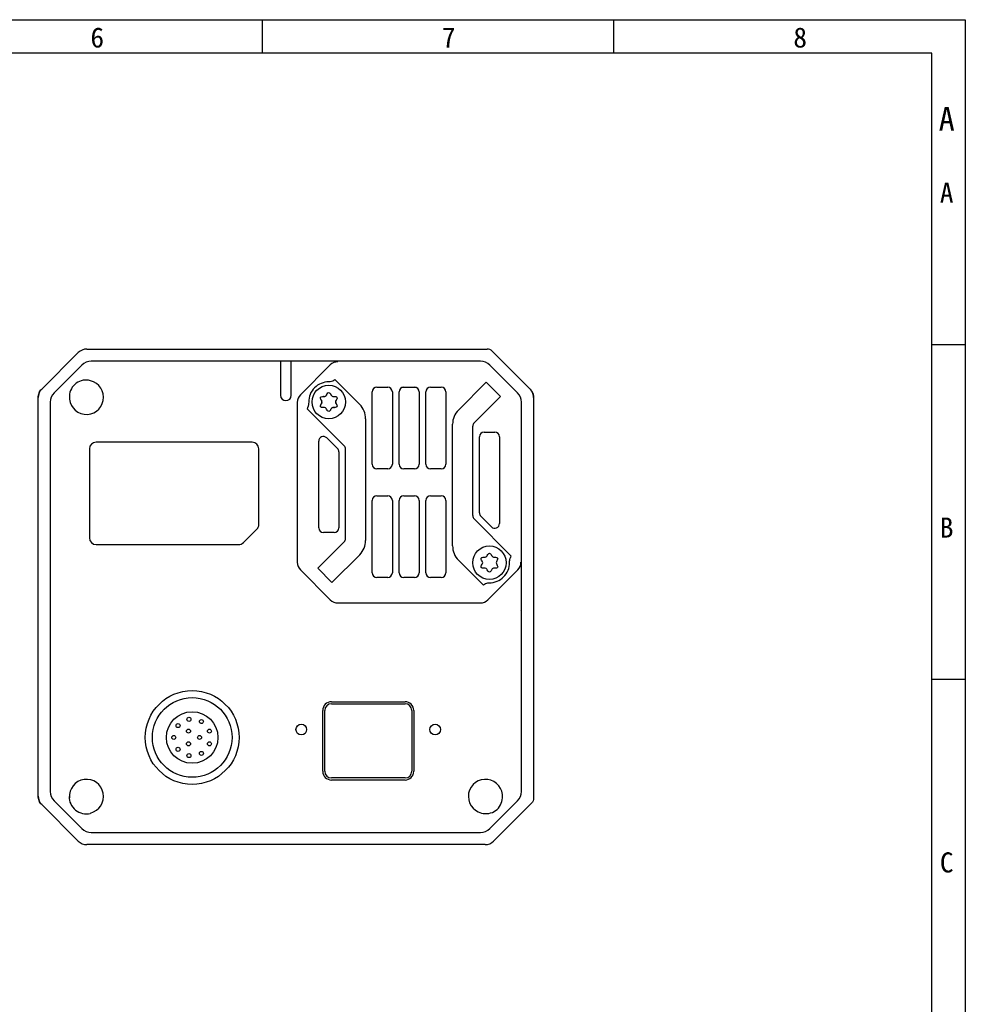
# Model space of a CAD drawing. Header units: millimetres. Extents: x 0 to 420, y 0 to 297.
# Tile 4 of 4: x 279 to 420, y 150 to 297. Entities that reach past the tile are written whole.
import ezdxf

# ---------------------------------------------------------------- set-up
doc = ezdxf.new("R2010")
doc.units = ezdxf.units.MM
doc.header["$LTSCALE"] = 23.1
doc.layers.get('0').update_dxf_attribs({"linetype": 'CONTINUOUS'})
doc.layers.add('00_COMPONENTS', color=7, linetype='CONTINUOUS')
doc.styles.get("Standard").update_dxf_attribs({"font": 'simfang.ttf'})
doc.styles.add('TEXTSTYLE_3', font='simfang.ttf')

msp = doc.modelspace()

# ---------------------------------------------------------------- linework, layer by layer
at = {"color": 7}
for p, q in [((0, 297), (420, 297)), ((314.99576, 291.99607), (314.99576, 296.996)), ((367.49505, 291.99607), (367.49505, 296.996)), ((420, 297), (420, 0)), ((415, 292), (25, 292)), ((415, 5), (415, 292)), ((414.99442, 248.49666), (419.99435, 248.49666)), ((414.99442, 198.49733), (419.99435, 198.49733))]:
    msp.add_line(p, q, dxfattribs=at)
at = {"layer": '00_COMPONENTS', "color": 7}
for p, q in [((282.04131, 241.83792), (287.48687, 247.28347)), ((288.75969, 247.81071), (348.59989, 247.81071)), ((349.30699, 247.51782), (354.98689, 241.83792)), ((347.58151, 246.01071), (289.44669, 246.01071)), ((317.71446, 246.01071), (317.7141, 240.91071)), ((319.3141, 240.91071), (319.31083, 246.01071)), ((288.03247, 245.42491), (283.89989, 241.29233)), ((325.14547, 245.44208), (320.68273, 240.97934)), ((353.12832, 241.29233), (348.99573, 245.42492)), ((325.79964, 243.26782), (325.65757, 243.12575)), ((325.79964, 243.26782), (329.53542, 239.53203)), ((344.29276, 238.71062), (348.43922, 242.85716)), ((344.29278, 238.71065), (348.43926, 242.85713)), ((350.56058, 240.73581), (348.43922, 242.85716)), ((331.4141, 230.61071), (331.4141, 241.41071)), ((332.1141, 242.11071), (333.7141, 242.11071)), ((334.4141, 241.41071), (334.4141, 230.61071)), ((335.4141, 230.61071), (335.4141, 241.41071)), ((336.1141, 242.11071), (337.7141, 242.11071)), ((338.4141, 241.41071), (338.4141, 230.61071)), ((339.4141, 230.61071), (339.4141, 241.41071)), ((340.1141, 242.11071), (341.7141, 242.11071)), ((342.4141, 241.41071), (342.4141, 230.61071)), ((355.12718, 241.68012), (355.07888, 241.73874)), ((355.22228, 241.5501), (355.18619, 241.60037)), ((355.2982, 241.42336), (355.22228, 241.5501)), ((355.27172, 241.46735), (355.26433, 241.48003)), ((355.29034, 241.43434), (355.28324, 241.44713)), ((355.29692, 241.42226), (355.29034, 241.43434)), ((355.30212, 241.41261), (355.29596, 241.42404)), ((355.3633, 241.29088), (355.2982, 241.42336)), ((355.30616, 241.40499), (355.30078, 241.41511)), ((355.31262, 241.39262), (355.30616, 241.40499)), ((355.31621, 241.38567), (355.31087, 241.39602)), ((355.41714, 241.15361), (355.3633, 241.29088)), ((355.45938, 241.01246), (355.41714, 241.15361)), ((281.5141, 181.05629), (281.5141, 240.56512)), ((283.3141, 239.87812), (283.3141, 181.7433)), ((320.2141, 239.84797), (320.2141, 215.97345)), ((346.61912, 236.79434), (350.56054, 240.73584)), ((346.61913, 236.79435), (350.56058, 240.73581)), ((353.7141, 181.7433), (353.7141, 239.87812)), ((355.43472, 241.09593), (355.4301, 241.11064)), ((355.43915, 241.08139), (355.43472, 241.09593)), ((355.44339, 241.06702), (355.43915, 241.08139)), ((355.44746, 241.05281), (355.44339, 241.06702)), ((355.45136, 241.03873), (355.44746, 241.05281)), ((355.45511, 241.02478), (355.45136, 241.03873)), ((355.45871, 241.01093), (355.45511, 241.02478)), ((355.46216, 240.99719), (355.45871, 241.01093)), ((355.48973, 240.8684), (355.45938, 241.01246)), ((355.46548, 240.98353), (355.46216, 240.99719)), ((355.46866, 240.96997), (355.46548, 240.98353)), ((355.47603, 240.93653), (355.47318, 240.94983)), ((355.47875, 240.92334), (355.47603, 240.93653)), ((355.48134, 240.91028), (355.47875, 240.92334)), ((355.48381, 240.89733), (355.48134, 240.91028)), ((355.48616, 240.88451), (355.48381, 240.89733)), ((355.48839, 240.87182), (355.48616, 240.88451)), ((355.4905, 240.85927), (355.48839, 240.87182)), ((355.50801, 240.72249), (355.48973, 240.8684)), ((355.4925, 240.84685), (355.4905, 240.85927)), ((355.49439, 240.83458), (355.4925, 240.84685)), ((355.49616, 240.82246), (355.49439, 240.83458)), ((355.49783, 240.81049), (355.49616, 240.82246)), ((355.4994, 240.79869), (355.49783, 240.81049)), ((355.50087, 240.78705), (355.4994, 240.79869)), ((355.50224, 240.77559), (355.50087, 240.78705)), ((355.50351, 240.76432), (355.50224, 240.77559)), ((355.50469, 240.75325), (355.50351, 240.76432)), ((355.50578, 240.74238), (355.50469, 240.75325)), ((355.50678, 240.73172), (355.50578, 240.74238)), ((355.5077, 240.72126), (355.50678, 240.73172)), ((355.50855, 240.71098), (355.5077, 240.72126)), ((355.5141, 240.57588), (355.50801, 240.72249)), ((355.50932, 240.70088), (355.50855, 240.71098)), ((355.51002, 240.69092), (355.50932, 240.70088)), ((355.51066, 240.68109), (355.51002, 240.69092)), ((355.51124, 240.67138), (355.51066, 240.68109)), ((355.51204, 240.65136), (355.51116, 240.66782)), ((355.51176, 240.66176), (355.51124, 240.67138)), ((355.51222, 240.65222), (355.51176, 240.66176)), ((355.51264, 240.64269), (355.51222, 240.65222)), ((355.513, 240.63321), (355.51264, 240.64269)), ((355.5133, 240.62382), (355.513, 240.63321)), ((355.51356, 240.61463), (355.5133, 240.62382)), ((355.51375, 240.60578), (355.51356, 240.61463)), ((355.5139, 240.59734), (355.51375, 240.60578)), ((355.51404, 240.58573), (355.5139, 240.59734)), ((355.5141, 240.57519), (355.51404, 240.58573)), ((355.5141, 240.57588), (355.5141, 240.57056)), ((355.5141, 240.57048), (355.5141, 240.57056)), ((355.5141, 240.56512), (355.5141, 180.72928)), ((321.67012, 238.91205), (327.20908, 233.37309)), ((330.4141, 237.41071), (330.4141, 219.23209)), ((343.4141, 218.41071), (343.4141, 236.58932)), ((346.4141, 222.9433), (346.4141, 236.29937)), ((348.1141, 235.41071), (349.7141, 235.41071)), ((313.4641, 233.91071), (290.1641, 233.91071)), ((323.4141, 221.11071), (323.4141, 234.06391)), ((324.60908, 234.55888), (326.20908, 232.95888)), ((347.4141, 223.35751), (347.4141, 234.71071)), ((350.4141, 234.71071), (350.4141, 221.75751)), ((289.1641, 232.91071), (289.1641, 219.61071)), ((314.4641, 221.62492), (314.4641, 232.91071)), ((326.4141, 232.46391), (326.4141, 221.11071)), ((327.4141, 219.52204), (327.4141, 232.87812)), ((333.7141, 229.91071), (332.1141, 229.91071)), ((337.7141, 229.91071), (336.1141, 229.91071)), ((341.7141, 229.91071), (340.1141, 229.91071)), ((331.4141, 214.41071), (331.4141, 225.21071)), ((332.1141, 225.91071), (333.7141, 225.91071)), ((334.4141, 225.21071), (334.4141, 214.41071)), ((335.4141, 214.41071), (335.4141, 225.21071)), ((336.1141, 225.91071), (337.7141, 225.91071)), ((338.4141, 225.21071), (338.4141, 214.41071)), ((339.4141, 214.41071), (339.4141, 225.21071)), ((340.1141, 225.91071), (341.7141, 225.91071)), ((342.4141, 225.21071), (342.4141, 214.41071)), ((346.61913, 222.44832), (352.15808, 216.90937)), ((349.21913, 221.26254), (347.61913, 222.86254)), ((314.17121, 220.91782), (312.15699, 218.9036)), ((325.7141, 220.41071), (324.1141, 220.41071)), ((290.1641, 218.61071), (311.44989, 218.61071)), ((323.26762, 215.08561), (327.20908, 219.02706)), ((324.56054, 216.37848), (323.26766, 215.08558)), ((329.53542, 217.11077), (325.38895, 212.96429)), ((344.29278, 216.28939), (348.02857, 212.5536)), ((325.14547, 210.37934), (320.68273, 214.84208)), ((323.26762, 215.08561), (325.38898, 212.96426)), ((348.68273, 210.37934), (353.14547, 214.84208)), ((326.68186, 214.25716), (325.38898, 212.96426)), ((333.7141, 213.71071), (332.1141, 213.71071)), ((337.7141, 213.71071), (336.1141, 213.71071)), ((341.7141, 213.71071), (340.1141, 213.71071)), ((348.02857, 212.5536), (348.17063, 212.69567)), ((326.27684, 209.91071), (347.55136, 209.91071)), ((325.3141, 195.15071), (336.3141, 195.15071)), ((325.3141, 194.85071), (336.3141, 194.85071)), ((324.0141, 184.76071), (324.0141, 193.85071)), ((324.3141, 184.76071), (324.3141, 193.85071)), ((337.3141, 193.85071), (337.3141, 184.76071)), ((337.6141, 193.85071), (337.6141, 184.76071)), ((336.3141, 183.76071), (325.3141, 183.76071)), ((336.3141, 183.46071), (325.3141, 183.46071)), ((287.48689, 174.33792), (282.04132, 179.78349)), ((283.89989, 180.32909), (288.03248, 176.1965)), ((348.99573, 176.1965), (353.12832, 180.32909)), ((355.21886, 180.01546), (349.54131, 174.33792)), ((289.44669, 175.61071), (347.58151, 175.61071)), ((348.26852, 173.81071), (288.75969, 173.81071))]:
    msp.add_line(p, q, dxfattribs=at)
at = {"layer": '00_COMPONENTS', "color": 4}
msp.add_line((353.6141, 208.74753), (353.7141, 208.84753), dxfattribs=at)
at = {"layer": '00_COMPONENTS', "color": 7}
for points in [[(355.07888, 241.73874), (355.02815, 241.79528), (354.98689, 241.83792)], [(355.17949, 241.61006), (355.17296, 241.61952), (355.12718, 241.68012)], [(355.28324, 241.44713), (355.27801, 241.45638), (355.27172, 241.46735)], [(355.33031, 241.35751), (355.32664, 241.36495), (355.32304, 241.37218), (355.31599, 241.38607)], [(355.47438, 240.94123), (355.4721, 240.95175), (355.46976, 240.9622), (355.46738, 240.9726), (355.46495, 240.98293), (355.46246, 240.99321), (355.45993, 241.00343), (355.45734, 241.0136), (355.45471, 241.02371), (355.45203, 241.03377), (355.4493, 241.04379), (355.44652, 241.05375), (355.44369, 241.06367), (355.44081, 241.07354), (355.43789, 241.08336), (355.43492, 241.09314), (355.43191, 241.10287), (355.42884, 241.11255), (355.42574, 241.12219), (355.42259, 241.13178), (355.41939, 241.14132), (355.41615, 241.15082), (355.41288, 241.16026), (355.40956, 241.16965), (355.4062, 241.17898), (355.4028, 241.18827), (355.39937, 241.19749), (355.39591, 241.20665), (355.39241, 241.21574), (355.38888, 241.22477), (355.38532, 241.23374), (355.38174, 241.24263), (355.37813, 241.25144), (355.3745, 241.26017), (355.37085, 241.26883), (355.36719, 241.27739), (355.36351, 241.28585), (355.35983, 241.29422), (355.35614, 241.3025), (355.35245, 241.31067), (355.34875, 241.31874), (355.34505, 241.3267), (355.34136, 241.33457), (355.33767, 241.34232), (355.33399, 241.34997), (355.33031, 241.35751)], [(355.4301, 241.11064), (355.42772, 241.11807), (355.42528, 241.12555), (355.42279, 241.13308), (355.42024, 241.14066), (355.41764, 241.14829), (355.41498, 241.15598), (355.41226, 241.16373), (355.40948, 241.17154), (355.40663, 241.1794), (355.40372, 241.18733), (355.40075, 241.19532), (355.39771, 241.20337), (355.3946, 241.21149), (355.39141, 241.21966), (355.38816, 241.22791), (355.38483, 241.23622), (355.38143, 241.24459), (355.37795, 241.25303)], [(355.47318, 240.94983), (355.47171, 240.95652), (355.46866, 240.96997)], [(355.50317, 240.76321), (355.50184, 240.77494), (355.50043, 240.78657), (355.49896, 240.79811), (355.49743, 240.80958), (355.49583, 240.82096), (355.49417, 240.83226), (355.49245, 240.84349), (355.49067, 240.85464), (355.48883, 240.86571), (355.48693, 240.87671), (355.48498, 240.88764), (355.48297, 240.8985), (355.4809, 240.90928), (355.47878, 240.92), (355.4766, 240.93065)], [(355.51116, 240.66782), (355.51059, 240.67762), (355.50974, 240.69041), (355.50882, 240.70295), (355.50783, 240.71525), (355.50677, 240.72742), (355.50564, 240.73947), (355.50444, 240.75139), (355.50317, 240.76321)]]:
    msp.add_lwpolyline(points, dxfattribs=at)
for centre, radius in [((324.9141, 239.91071), 2.5), ((348.9141, 215.91071), 2.5), ((304.5141, 189.81071), 7), ((304.5141, 189.81071), 5.95), ((304.5141, 189.81071), 3.85), ((304.0341, 192.52071), 0.3), ((302.4041, 191.58071), 0.3), ((305.8941, 192.19071), 0.3), ((320.8141, 190.99071), 0.8), ((340.8141, 190.99071), 0.8), ((301.7641, 189.81071), 0.3), ((303.9641, 190.76071), 0.3), ((305.6141, 189.81071), 0.3), ((307.0941, 190.76071), 0.3), ((302.4041, 188.04071), 0.3), ((303.9641, 188.86071), 0.3), ((307.0941, 188.86071), 0.3), ((304.0341, 187.10071), 0.3), ((305.8941, 187.43071), 0.3)]:
    msp.add_circle(centre, radius, dxfattribs=at)
for centre, radius, start, end in [((288.75969, 246.01071), 1.8, 90, 135.0012905), ((348.59989, 246.81071), 1, 45, 90), ((289.44669, 244.01071), 2, 90, 135.0003477), ((326.27684, 244.31071), 1.6, 90, 135), ((347.58151, 244.01071), 2, 45, 90), ((288.7141, 240.61071), 2.55, 175.2175577, 76.544719), ((288.63348, 240.72217), 2.46257, 74.1161987, 177.646078), ((324.9141, 239.91071), 3, 89.5357919, 180.5745305), ((283.31409, 240.56513), 1.79999, 135, 180), ((285.3141, 239.87812), 2, 135, 180), ((332.1141, 241.41071), 0.7, 90, 180), ((333.7141, 241.41071), 0.7, 0, 90), ((336.1141, 241.41071), 0.7, 90, 180), ((336.9141, 227.91071), 14.2, 93.2241946, 94.1225189), ((336.9141, 227.91071), 14.2, 85.8189612, 86.7710801), ((337.7141, 241.41071), 0.7, 0, 90), ((340.1141, 241.41071), 0.7, 90, 180), ((341.7141, 241.41071), 0.7, 0, 90), ((351.7141, 239.87812), 2, 0, 45), ((318.5141, 240.91071), 0.8, 180, 360), ((321.8141, 239.84797), 1.6, 135.0000066, 180), ((325.23676, 241.0935), 1.69506, 212.2433491, 212.9259957), ((325.22836, 241.08816), 1.6851, 212.2421236, 212.8101892), ((323.40198, 239.91071), 0.48792, 327.1925011, 32.807499), ((325.42424, 238.60579), 1.9188, 145.2734904, 147.1600721), ((325.43336, 241.22181), 1.92983, 212.9506208, 214.7229914), ((323.54121, 239.91071), 0.37218, 325.3043116, 34.6956884), ((324.0585, 239.55006), 1.18474, 90.7487595, 91.7586415), ((324.15804, 241.22025), 0.48792, 267.192501, 332.8074989), ((324.03908, 238.81646), 1.9188, 85.2734902, 87.1600765), ((324.22765, 241.09967), 0.37218, 265.3043116, 334.6956884), ((326.30954, 240.11639), 1.93023, 152.9546132, 154.7228683), ((326.088, 240.22875), 1.68183, 152.0818402, 152.9322345), ((326.07892, 240.23351), 1.67158, 152.0802324, 152.8119391), ((325.65481, 241.19365), 0.46217, 206.7657738, 273.2342262), ((326.287, 239.91071), 0.37218, 145.3043116, 214.6956884), ((326.42622, 239.91071), 0.48792, 147.1925011, 212.807499), ((324.40397, 241.21563), 1.9188, 325.2734904, 327.1600721), ((324.39484, 238.59961), 1.92983, 32.9506208, 34.7229914), ((324.65078, 241.05571), 1.62472, 327.1783135, 328.4984554), ((322.8029, 238.60371), 1.17399, 151.0595602, 164.7729435), ((325.17743, 238.7657), 1.62472, 147.1783135, 148.4984554), ((324.1734, 238.62777), 0.46217, 26.7657738, 93.2342262), ((323.7402, 239.59267), 1.68183, 332.0818402, 332.9322345), ((323.74928, 239.58791), 1.67158, 332.0802324, 332.8119391), ((325.67016, 238.60117), 0.48792, 87.192501, 152.8074989), ((323.51866, 239.70503), 1.93023, 332.9546132, 334.7228683), ((325.60055, 238.72175), 0.37218, 85.3043116, 154.6956884), ((325.78913, 241.00496), 1.9188, 265.2734902, 267.1600765), ((325.7697, 240.27135), 1.18474, 270.7487595, 271.7586415), ((324.59144, 238.72791), 1.69506, 32.2433491, 32.9259957), ((324.59985, 238.73326), 1.6851, 32.2421236, 32.8101892), ((327.4141, 237.41071), 3, 0, 45), ((346.4141, 236.58933), 3, 135, 180), ((347.1141, 236.29938), 0.7, 135, 180), ((348.1141, 234.71071), 0.7, 90, 180), ((349.7141, 234.71071), 0.7, 0, 90), ((290.1641, 232.91071), 1, 90, 180), ((313.4641, 232.91071), 1, 0, 90), ((324.1141, 234.06391), 0.7, 45, 180), ((325.7141, 232.46391), 0.7, 0, 45), ((326.7141, 232.87812), 0.7, 0, 45), ((332.1141, 230.61071), 0.7, 180, 270), ((333.7141, 230.61071), 0.7, 270, 360), ((336.1141, 230.61071), 0.7, 180, 270), ((337.7141, 230.61071), 0.7, 270, 360), ((340.1141, 230.61071), 0.7, 180, 270), ((341.7141, 230.61071), 0.7, 270, 360), ((332.1141, 225.21071), 0.7, 90, 180), ((333.7141, 225.21071), 0.7, 0, 90), ((336.1141, 225.21071), 0.7, 90, 180), ((337.7141, 225.21071), 0.7, 0, 90), ((340.1141, 225.21071), 0.7, 90, 180), ((341.7141, 225.21071), 0.7, 0, 90), ((347.1141, 222.9433), 0.7, 180, 225), ((348.1141, 223.35751), 0.7, 180, 225), ((313.4641, 221.62492), 1, 315, 360), ((324.1141, 221.11071), 0.7, 180, 270), ((325.7141, 221.11071), 0.7, 270, 360), ((349.7141, 221.75751), 0.7, 225, 360), ((290.1641, 219.61071), 1, 180, 270), ((326.7141, 219.52204), 0.7, 315.0005244, 360), ((327.4141, 219.2321), 3, 315.0005244, 360), ((311.44989, 219.61071), 1, 270, 315), ((346.4141, 218.41071), 3, 180, 225), ((348.15804, 217.22025), 0.48792, 267.192501, 332.8074989), ((349.65481, 217.19365), 0.46217, 206.7657738, 273.2342262), ((350.42622, 215.91071), 0.48792, 147.1925011, 212.807499), ((351.0253, 217.21771), 1.17399, 331.0595602, 344.7729435), ((321.8141, 215.97345), 1.6, 180, 224.9999934), ((347.54121, 215.91071), 0.37218, 325.3043116, 34.6956884), ((348.1734, 214.62777), 0.46217, 26.7657738, 93.2342262), ((348.9141, 215.91071), 3, 269.535792, 0.5745301), ((349.60055, 214.72175), 0.37218, 85.3043116, 154.6956884), ((352.0141, 215.97345), 1.6, 315.0000066, 360), ((332.1141, 214.41071), 0.7, 180, 270), ((333.7141, 214.41071), 0.7, 270, 360), ((336.1141, 214.41071), 0.7, 180, 270), ((337.7141, 214.41071), 0.7, 270, 360), ((340.1141, 214.41071), 0.7, 180, 270), ((341.7141, 214.41071), 0.7, 270, 360), ((326.27684, 211.51071), 1.6, 225, 270), ((347.55136, 211.51071), 1.6, 270, 315), ((325.3141, 193.85071), 1.3, 90, 180), ((325.3141, 193.85071), 1, 90, 180), ((336.3141, 193.85071), 1.3, 0, 90), ((336.3141, 193.85071), 1, 0, 90), ((325.3141, 184.76071), 1.3, 180, 270), ((325.3141, 184.76071), 1, 180, 270), ((336.3141, 184.76071), 1.3, 270, 360), ((336.3141, 184.76071), 1, 270, 360), ((288.7141, 181.01071), 2.55, 283.455283, 184.7824419), ((348.3141, 181.01071), 2.55, 355.2175577, 256.544719), ((283.31409, 181.05629), 1.79999, 180, 225), ((285.3141, 181.7433), 2, 180, 225), ((288.7141, 181.01071), 2.6, 180, 282.8571301), ((351.7141, 181.7433), 2, 315, 360), ((348.39698, 180.89613), 2.46019, 254.0457442, 357.7165324), ((289.44669, 177.61071), 2, 225, 270), ((347.58151, 177.61071), 2, 270, 315), ((288.75969, 175.61071), 1.8, 225, 270), ((348.26852, 175.61071), 1.8, 270, 315)]:
    msp.add_arc(centre, radius, start, end, dxfattribs=at)
for points, knots in [([(325.65758, 243.12576), (325.56795, 243.03614), (325.31958, 242.93111), (325.0661, 242.90957), (324.93841, 242.91061)], [0, 0, 0, 0, 0.498149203, 1, 1, 1, 1]), ([(281.5141, 240.56512), (281.5141, 240.79993), (281.60761, 241.27285), (281.87626, 241.67287), (282.04131, 241.83792)], [0, 0, 0, 0, 0.501481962, 1, 1, 1, 1]), ([(324.65546, 241.10856), (324.74167, 241.24333), (324.93724, 241.39617), (325.1328, 241.20231), (325.24215, 240.98551)], [0, 0, 0, 0, 0.440850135, 1, 1, 1, 1]), ([(354.98689, 241.83792), (355.07746, 241.74735), (355.18588, 241.61285), (355.27317, 241.46577), (355.29373, 241.42812)], [0, 0, 0, 0, 0.749112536, 1, 1, 1, 1]), ([(355.29373, 241.42812), (355.36535, 241.29703), (355.47644, 241.0154), (355.5141, 240.71498), (355.5141, 240.56512)], [0, 0, 0, 0, 0.49920714, 1, 1, 1, 1]), ([(321.91425, 239.88063), (321.91547, 239.75926), (321.90305, 239.57622), (321.84967, 239.339), (321.80488, 239.22495), (321.77551, 239.1718)], [0, 0, 0, 0, 0.499826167, 0.749930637, 1, 1, 1, 1]), ([(321.91425, 239.88063), (321.91547, 239.75926), (321.90305, 239.57622), (321.84967, 239.339), (321.80488, 239.22495), (321.77551, 239.1718)], [0, 0, 0, 0, 0.499826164, 0.749930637, 1, 1, 1, 1]), ([(323.74437, 240.29156), (323.67339, 240.4307), (323.6463, 240.63316), (323.82473, 240.71697), (323.95568, 240.73003)], [0, 0, 0, 0, 0.525448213, 1, 1, 1, 1]), ([(325.68088, 240.73221), (325.92331, 240.74591), (326.17533, 240.6772), (326.15716, 240.4525), (326.10416, 240.33396)], [0, 0, 0, 0, 0.589452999, 1, 1, 1, 1]), ([(324.14732, 239.08921), (323.90489, 239.07551), (323.65288, 239.14422), (323.67104, 239.36892), (323.72404, 239.48746)], [0, 0, 0, 0, 0.589452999, 1, 1, 1, 1]), ([(325.17275, 238.71286), (325.08653, 238.57809), (324.89097, 238.42524), (324.6954, 238.61911), (324.58605, 238.83591)], [0, 0, 0, 0, 0.440850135, 1, 1, 1, 1]), ([(326.08384, 239.52986), (326.15481, 239.39072), (326.1819, 239.18825), (326.00348, 239.10444), (325.87252, 239.09139)], [0, 0, 0, 0, 0.525448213, 1, 1, 1, 1]), ([(347.84721, 216.12256), (347.69185, 216.34696), (347.59869, 216.65942), (347.8995, 216.74441), (348.13414, 216.73291)], [0, 0, 0, 0, 0.520766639, 1, 1, 1, 1]), ([(348.59204, 216.99727), (348.69939, 217.20623), (348.9161, 217.41713), (349.1328, 217.20231), (349.24215, 216.98551)], [0, 0, 0, 0, 0.495394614, 1, 1, 1, 1]), ([(349.68088, 216.73221), (349.92331, 216.74591), (350.2177, 216.66565), (350.14341, 216.37253), (350.01613, 216.17508)], [0, 0, 0, 0, 0.504605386, 1, 1, 1, 1]), ([(351.91395, 215.94079), (351.91273, 216.06216), (351.92515, 216.2452), (351.97853, 216.48242), (352.02333, 216.59646), (352.05269, 216.64962)], [0, 0, 0, 0, 0.499826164, 0.749930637, 1, 1, 1, 1]), ([(351.91395, 215.94079), (351.91273, 216.06216), (351.92515, 216.2452), (351.97853, 216.48242), (352.02333, 216.59646), (352.05269, 216.64962)], [0, 0, 0, 0, 0.499826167, 0.749930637, 1, 1, 1, 1]), ([(348.14732, 215.08921), (347.90489, 215.07551), (347.59786, 215.15922), (347.69185, 215.47445), (347.84721, 215.69886)], [0, 0, 0, 0, 0.483832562, 1, 1, 1, 1]), ([(349.26408, 214.88083), (349.14742, 214.63408), (348.92141, 214.39506), (348.6954, 214.61911), (348.58605, 214.83591)], [0, 0, 0, 0, 0.516167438, 1, 1, 1, 1]), ([(350.01613, 215.64634), (350.14341, 215.44889), (350.22021, 215.14588), (349.90303, 215.07034), (349.63102, 215.09268)], [0, 0, 0, 0, 0.479233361, 1, 1, 1, 1]), ([(348.17062, 212.69566), (348.26026, 212.78528), (348.50862, 212.89031), (348.7621, 212.91184), (348.8898, 212.91081)], [0, 0, 0, 0, 0.498149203, 1, 1, 1, 1]), ([(282.04132, 179.78349), (281.87631, 179.9485), (281.60764, 180.34851), (281.5141, 180.82144), (281.5141, 181.05629)], [0, 0, 0, 0, 0.498407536, 1, 1, 1, 1]), ([(355.5141, 180.72928), (355.5141, 180.59769), (355.46183, 180.33255), (355.31144, 180.10805), (355.21886, 180.01546)], [0, 0, 0, 0, 0.50125364, 1, 1, 1, 1])]:
    msp.add_open_spline(points, degree=3, knots=knots, dxfattribs=at)
for points in [[(324.64807, 241.09685), (324.66792, 241.12876), (324.68777, 241.1571), (324.70762, 241.18187)], [(323.75495, 240.27135), (323.73745, 240.30394), (323.72293, 240.3348), (323.71138, 240.36395)], [(323.80309, 240.18916), (323.78045, 240.22507), (323.76087, 240.2592), (323.74437, 240.29156)], [(323.95568, 240.73003), (323.98281, 240.73273), (324.01192, 240.73429), (324.04302, 240.7347)], [(323.95568, 240.73003), (323.97665, 240.73212), (323.9988, 240.73352), (324.02215, 240.73424)], [(324.04302, 240.7347), (324.07171, 240.73508), (324.10208, 240.73448), (324.13415, 240.73291)], [(324.60191, 241.0162), (324.61976, 241.04987), (324.63761, 241.08066), (324.65546, 241.10856)], [(325.16689, 241.11761), (325.19198, 241.07928), (325.21707, 241.03525), (325.24215, 240.98551)], [(325.68088, 240.73221), (325.74793, 240.736), (325.8078, 240.73564), (325.86049, 240.73114)], [(326.10416, 240.33396), (326.08651, 240.29448), (326.06381, 240.25208), (326.03605, 240.20676)], [(326.07733, 240.27902), (326.06511, 240.25582), (326.05135, 240.23173), (326.03605, 240.20676)], [(326.10416, 240.33396), (326.09624, 240.31623), (326.08729, 240.29792), (326.07733, 240.27902)], [(323.72404, 239.48746), (323.74169, 239.52694), (323.7644, 239.56934), (323.79215, 239.61465)], [(323.72404, 239.48746), (323.73197, 239.50519), (323.74091, 239.5235), (323.75087, 239.5424)], [(323.75087, 239.5424), (323.7631, 239.5656), (323.77686, 239.58968), (323.79215, 239.61465)], [(324.14732, 239.08921), (324.08027, 239.08542), (324.0204, 239.08578), (323.96772, 239.09028)], [(324.66131, 238.70381), (324.63623, 238.74213), (324.61114, 238.78617), (324.58605, 238.83591)], [(325.18013, 238.72457), (325.16028, 238.69266), (325.14044, 238.66432), (325.12059, 238.63955)], [(325.22629, 238.80522), (325.20844, 238.77154), (325.1906, 238.74076), (325.17275, 238.71286)], [(325.78518, 239.08672), (325.7565, 239.08634), (325.72612, 239.08694), (325.69406, 239.08851)], [(325.78518, 239.08672), (325.7565, 239.08634), (325.72612, 239.08694), (325.69406, 239.08851)], [(325.87252, 239.09139), (325.8454, 239.08869), (325.81628, 239.08713), (325.78518, 239.08672)], [(325.87252, 239.09139), (325.85156, 239.0893), (325.8294, 239.0879), (325.80606, 239.08718)], [(326.02511, 239.63226), (326.04775, 239.59635), (326.06733, 239.56222), (326.08384, 239.52986)], [(326.07325, 239.55007), (326.09075, 239.51748), (326.10528, 239.48661), (326.11682, 239.45746)]]:
    msp.add_open_spline(points, degree=3, dxfattribs=at)

# ---------------------------------------------------------------- texts
at = {"color": 3, "style": 'TEXTSTYLE_3'}
for s, p in [('6', (289.31473, 292.84306)), ('7', (341.81402, 292.84306)), ('8', (394.31332, 292.84306)), ('A', (416.19573, 269.65181)), ('B', (416.19573, 219.65248)), ('C', (416.19573, 169.65315))]:
    msp.add_text(s, height=2.99996, dxfattribs=at).set_placement(p)
at = {"color": 3}
msp.add_text('A', height=3.5, dxfattribs=at).set_placement((416.0311, 280.44836))

doc.saveas('drawing.dxf')
